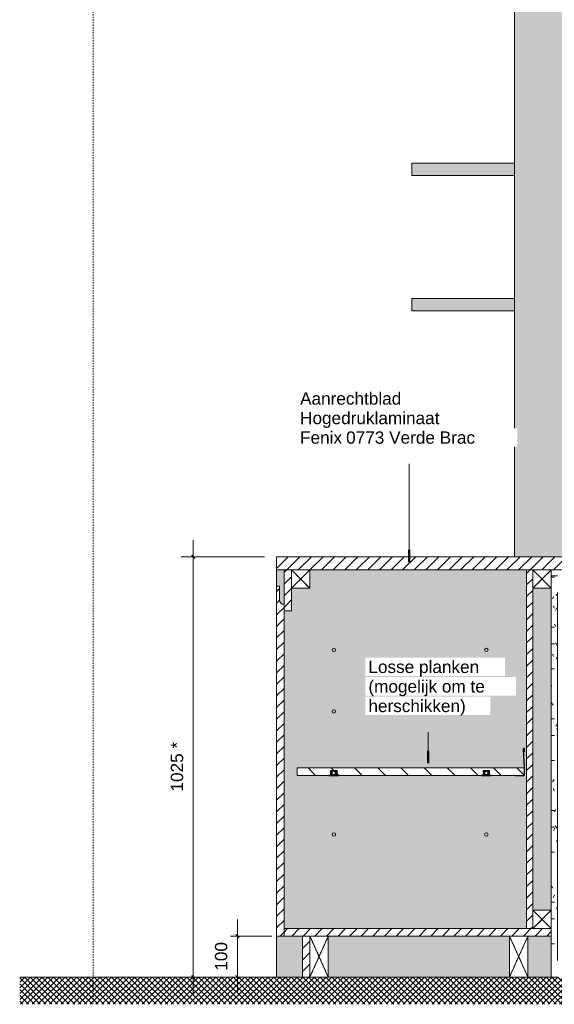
# Model space of a CAD drawing. Header units: millimetres. Extents: x -63106 to -34400, y -9418 to 31718.
# Tile 3 of 10: x -60261 to -58956, y 27884 to 30285. Entities that reach past the tile are written whole.
import ezdxf

# ---------------------------------------------------------------- set-up
doc = ezdxf.new("R2010")
doc.units = ezdxf.units.MM
doc.linetypes.add('Dash', pattern=[6.35, 3.175, -3.175])
doc.linetypes.add('Hidden', pattern=[7.14375, 4.7625, -2.38125])
for name, color, linetype, lineweight in [('A----M-', 8, 'Continuous', 5), ('A----M--20', 8, 'Continuous', 5), ('A09-C---1', 8, 'Dash', 13), ('A09-NT--1', 10, 'Continuous', 50), ('A09-NT--2', 90, 'Continuous', 13), ('A09-NT--3', 7, 'Continuous', 13), ('A99----', 1, 'Continuous', 5), ('A99-----1', 1, 'Continuous', 13), ('Detail Items', 1, 'Continuous', 5), ('Detail Items-1', 135, 'Continuous', 5), ('Detail Items-2', 255, 'Continuous', 5), ('Detail Items-3', 50, 'Continuous', 5), ('Detail Items-5', 1, 'Hidden', 5), ('Detail Items-6', 1, 'Continuous', 13)]:
    doc.layers.add(name, color=color, linetype=linetype, lineweight=lineweight)
doc.styles.add('Arial_1', font='arial.ttf', dxfattribs={"height": 30})
doc.dimstyles.new('TD_Diagonal_1_5_mm', dxfattribs={"dimscale": 304.8, "dimtxt": 30.607782, "dimasz": 0.026247, "dimexe": 0.098425, "dimexo": 0.098425, "dimgap": 0.052493, "dimtad": 1, "dimdec": 0, "dimzin": 0, "dimdsep": 46, "dimtxsty": 'Arial_1', "dimblk1": 'OBLIQUE', "dimblk2": 'OBLIQUE', "dimsah": 1, "dimcen": 0.09, "dimdle": 0.131234, "dimazin": 2, "dimtfac": 1, "dimtdec": 4, "dimtix": 1, "dimtmove": 0, "dimatfit": 3, "dimfxl": 1, "dimtvp": 1, "dimtfill": 1, "dimtolj": 1, "dimtzin": 0, "dimarcsym": 2})
pattern_1 = [(45, (-58933.782, 27950), (-14.14214, 14.14214), [])]
pattern_2 = [(0, (-61827.745, 27950), (81.28, 20.32), [6.706, -54.254, 6.706, -54.254, -325.12]), (0, (-61827.745, 27950), (81.28, 20.32), [-121.92, 6.706, -115.214, 6.706, -54.254, -142.24]), (0, (-61827.745, 27950), (81.28, 20.32), [-304.8, 6.706, -33.934, 6.706, -94.894]), (120, (-61797.265, 27960.16), (-58.23764, 60.23054), [6.706, -54.254, 6.706, -54.254, -325.12]), (120, (-61797.265, 27960.16), (-58.23764, 60.23054), [-121.92, 6.706, -115.214, 6.706, -54.254, -142.24]), (120, (-61797.265, 27960.16), (-58.23764, 60.23054), [-304.8, 6.706, -33.934, 6.706, -94.894]), (240, (-61787.105, 28000.8), (-23.04236, -80.55054), [6.706, -54.254, 6.706, -54.254, -325.12]), (240, (-61787.105, 28000.8), (-23.04236, -80.55054), [-121.92, 6.706, -115.214, 6.706, -54.254, -142.24]), (240, (-61787.105, 28000.8), (-23.04236, -80.55054), [-304.8, 6.706, -33.934, 6.706, -94.894])]

# ---------------------------------------------------------------- blocks, each defined once
blk = doc.blocks.new('200DK Boards_ Gypsum - D 1x15 mm Fire Resistant Gypsum Board-18312827-Pantry Standard C - Section 2')
at = {"layer": 'Detail Items'}
h = blk.add_hatch(dxfattribs=at)
h.set_pattern_fill('FP_6', color=256, style=0, pattern_type=2)
h.set_pattern_definition(pattern_2)
h.paths.add_polyline_path([(-61757.9, 28928.2), (-61757.9, 28943.2), (-61857.9, 28943.2), (-61857.9, 28928.2), (-61772.9, 28928.2)])
at = {"layer": 'Detail Items-6'}
for p, q in [((-61757.9, 28943.2), (-61857.9, 28943.2)), ((-61757.9, 28928.2), (-61757.9, 28943.2)), ((-61802.9, 28928.2), (-61772.9, 28928.2))]:
    blk.add_line(p, q, dxfattribs=at)
blk = doc.blocks.new('200DK Boards_ Gypsum - D 1x15 mm Fire Resistant Gypsum Board-18313215-Pantry Standard C - Section 2')
at = {"layer": 'Detail Items'}
h = blk.add_hatch(dxfattribs=at)
h.set_pattern_fill('FP_6', color=256, style=0, pattern_type=2)
h.set_pattern_definition(pattern_2)
h.paths.add_polyline_path([(-61857.9, 27950.2), (-61842.9, 27950.2), (-61842.9, 28928.2), (-61857.9, 28928.2), (-61857.9, 28050.2)])
at = {"layer": 'Detail Items-6'}
for p, q in [((-61842.9, 28928.2), (-61857.9, 28928.2)), ((-61857.9, 28898.2), (-61857.9, 28113.2)), ((-61842.9, 27990.2), (-61842.9, 28888.2)), ((-61857.9, 28050.2), (-61857.9, 27950.2)), ((-61857.9, 27950.2), (-61842.9, 27950.2))]:
    blk.add_line(p, q, dxfattribs=at)
blk = doc.blocks.new('Afstandsklods - Afstandsklods-18260673-Pantry Standard C - Section 2')
at = {"layer": 'Detail Items'}
for p, q in [((-62401.9, 27950.2), (-62446.9, 28050.2)), ((-62446.9, 27950.2), (-62401.9, 28050.2)), ((-62401.9, 28050.2), (-62401.9, 27950.2)), ((-62446.9, 27950.2), (-62401.9, 27950.2))]:
    blk.add_line(p, q, dxfattribs=at)
at = {"layer": 'Detail Items-5'}
for p, q in [((-62401.9, 28050.2), (-62446.9, 27950.2)), ((-62401.9, 27950.2), (-62446.9, 28050.2)), ((-62401.9, 28050.2), (-62401.9, 27950.2)), ((-62401.9, 27950.2), (-62446.9, 27950.2))]:
    blk.add_line(p, q, dxfattribs=at)
blk = doc.blocks.new('Afstandsklods - Afstandsklods-13479953-Pantry Standard C - Section 2')
at = {"layer": 'Detail Items'}
for p, q in [((-62446.9, 28943.2), (-62491.9, 28943.2)), ((-62491.9, 28898.2), (-62446.9, 28943.2)), ((-62446.9, 28898.2), (-62491.9, 28943.2)), ((-62446.9, 28943.2), (-62446.9, 28898.2)), ((-62446.9, 28898.2), (-62491.9, 28898.2))]:
    blk.add_line(p, q, dxfattribs=at)
at = {"layer": 'Detail Items-5'}
for p, q in [((-62446.9, 28943.2), (-62491.9, 28943.2)), ((-62491.9, 28943.2), (-62446.9, 28898.2)), ((-62491.9, 28898.2), (-62446.9, 28943.2)), ((-62446.9, 28898.2), (-62446.9, 28943.2)), ((-62491.9, 28898.2), (-62446.9, 28898.2))]:
    blk.add_line(p, q, dxfattribs=at)
blk = doc.blocks.new('Afstandsklods - Afstandsklods-V6-Pantry Standard C - Section 2')
at = {"layer": 'Detail Items'}
for p, q in [((-61902.9, 28943.2), (-61902.9, 28898.2)), ((-61857.9, 28943.2), (-61902.9, 28943.2)), ((-61902.9, 28898.2), (-61857.9, 28943.2)), ((-61857.9, 28898.2), (-61902.9, 28943.2)), ((-61857.9, 28943.2), (-61857.9, 28898.2)), ((-61857.9, 28898.2), (-61902.9, 28898.2))]:
    blk.add_line(p, q, dxfattribs=at)
at = {"layer": 'Detail Items-5'}
for p, q in [((-61857.9, 28943.2), (-61902.9, 28943.2)), ((-61902.9, 28943.2), (-61902.9, 28898.2)), ((-61902.9, 28943.2), (-61857.9, 28898.2)), ((-61902.9, 28898.2), (-61857.9, 28943.2)), ((-61857.9, 28898.2), (-61857.9, 28943.2)), ((-61902.9, 28898.2), (-61857.9, 28898.2))]:
    blk.add_line(p, q, dxfattribs=at)
blk = doc.blocks.new('Afstandsklods - Afstandsklods-V7-Pantry Standard C - Section 2')
at = {"layer": 'Detail Items'}
for p, q in [((-61959.9, 28050.2), (-61914.9, 28050.2)), ((-61959.9, 28050.2), (-61959.9, 27950.2)), ((-61914.9, 27950.2), (-61959.9, 28050.2)), ((-61959.9, 27950.2), (-61914.9, 28050.2)), ((-61914.9, 28050.2), (-61914.9, 27950.2)), ((-61959.9, 27950.2), (-61914.9, 27950.2))]:
    blk.add_line(p, q, dxfattribs=at)
at = {"layer": 'Detail Items-5'}
for p, q in [((-61959.9, 28050.2), (-61914.9, 28050.2)), ((-61959.9, 27950.2), (-61959.9, 28050.2)), ((-61914.9, 28050.2), (-61959.9, 27950.2)), ((-61914.9, 27950.2), (-61959.9, 28050.2)), ((-61914.9, 28050.2), (-61914.9, 27950.2)), ((-61914.9, 27950.2), (-61959.9, 27950.2))]:
    blk.add_line(p, q, dxfattribs=at)
blk = doc.blocks.new('DIMBLOCK1-Pantry Standard C - Section 2')
at = {"layer": 'A----M--20'}
for p, q in [((-59837.3, 29015.2), (-59837.3, 27910.2)), ((-59664, 28975.2), (-59867.3, 28975.2)), ((-59837.3, 28975.2), (-59664, 28975.2)), ((-59861.6, 27950.2), (-59807.3, 27950.2)), ((-59837.3, 27950.2), (-59861.6, 27950.2))]:
    blk.add_line(p, q, dxfattribs=at)
at = {"layer": 'A----M--20', "lineweight": 35}
for p, q in [((-59837.3, 28975.2), (-59841.3, 28979.2)), ((-59837.3, 28975.2), (-59833.3, 28971.2)), ((-59837.3, 27950.2), (-59841.3, 27954.2)), ((-59837.3, 27950.2), (-59833.3, 27946.2))]:
    blk.add_line(p, q, dxfattribs=at)
at = {"layer": 'A----M--20', "color": 0, "insert": (-59892.2, 28402.5), "char_height": 30, "width": 144.657, "attachment_point": 1, "rotation": 90, "line_spacing_factor": 0.941778, "style": 'Arial_1', "bg_fill": 3, "box_fill_scale": 1.25, "bg_fill_color": 256, "bg_fill_true_color": 13158600, "bg_fill_transparency": 0}
blk.add_mtext('1025 *', dxfattribs=at)
blk = doc.blocks.new('_Oblique')
at = {"color": 0, "linetype": 'ByBlock', "lineweight": -2}
blk.add_line((-0.5, -0.5), (0.5, 0.5), dxfattribs=at)
blk = doc.blocks.new('DIMBLOCK2-Pantry Standard C - Section 2')
at = {"layer": 'A----M--20'}
for p, q in [((-59729.6, 27910.2), (-59729.6, 28090.2)), ((-59646, 28050.2), (-59759.6, 28050.2)), ((-59729.6, 28050.2), (-59646, 28050.2)), ((-59705.2, 27950.2), (-59759.6, 27950.2)), ((-59729.6, 27950.2), (-59705.2, 27950.2))]:
    blk.add_line(p, q, dxfattribs=at)
at = {"layer": 'A----M--20', "lineweight": 35}
for p, q in [((-59729.6, 28050.2), (-59733.6, 28054.2)), ((-59729.6, 28050.2), (-59725.6, 28046.2)), ((-59729.6, 27950.2), (-59733.6, 27954.2)), ((-59729.6, 27950.2), (-59725.6, 27946.2))]:
    blk.add_line(p, q, dxfattribs=at)
at = {"layer": 'A----M--20', "color": 0, "insert": (-59784.5, 27965.6), "char_height": 30, "width": 83.065, "attachment_point": 1, "rotation": 90, "line_spacing_factor": 0.941778, "style": 'Arial_1', "bg_fill": 3, "box_fill_scale": 1.25, "bg_fill_color": 256, "bg_fill_true_color": 13158600, "bg_fill_transparency": 0}
blk.add_mtext('100', dxfattribs=at)

msp = doc.modelspace()

# ---------------------------------------------------------------- hatches: boundary and pattern name
at = {"layer": 'Detail Items-1'}
h = msp.add_hatch(dxfattribs=at)
h.set_pattern_fill('FP_4', color=256, style=0, pattern_type=2)
h.set_pattern_definition(pattern_1)
h.paths.add_polyline_path([(-58964, 28943.2), (-58918.7, 28943.2), (-58918.7, 28975.2), (-59634, 28975.2), (-59634, 28943.2), (-59009, 28943.2)])
h = msp.add_hatch(dxfattribs=at)
h.set_pattern_fill('FP_4', color=256, style=0, pattern_type=2)
h.set_pattern_definition(pattern_1)
h.paths.add_polyline_path([(-59616, 28843.2), (-59598, 28843.2), (-59598, 28943.2), (-59616, 28943.2), (-59616, 28858.7)])
h = msp.add_hatch(dxfattribs=at)
h.set_pattern_fill('FP_4', color=256, style=0, pattern_type=2)
h.set_pattern_definition(pattern_1)
h.paths.add_polyline_path([(-59009, 28068.2), (-59009, 28943.2), (-59024, 28943.2), (-59024, 28068.2)])
h = msp.add_hatch(dxfattribs=at)
h.set_pattern_fill('FP_4', color=256, style=0, pattern_type=2)
h.set_pattern_definition(pattern_1)
h.paths.add_polyline_path([(-59621.4, 28050.2), (-59616, 28050.2), (-59616, 28858.7), (-59618.8, 28859.1), (-59621.4, 28860.2), (-59623.7, 28861.9), (-59625.4, 28864.1), (-59626.5, 28866.8), (-59626.9, 28869.6), (-59626.9, 28903.2), (-59634, 28903.2), (-59634, 28050.2)])
h = msp.add_hatch(dxfattribs=at)
h.set_pattern_fill('FP_5', color=256, style=0, pattern_type=2)
h.set_pattern_definition([(135, (-58933.782, 27950), (-28.2843, -28.2843), [])])
h.paths.add_polyline_path([(-59037.7, 28441.9), (-59030.2, 28442), (-59030.4, 28460.3), (-59583.7, 28460.3), (-59583.7, 28441.9), (-59502.4, 28442.1), (-59502.4, 28453.9), (-59486.7, 28453.9), (-59486.7, 28442.1), (-59130.3, 28442.1), (-59130.3, 28453.9), (-59114.6, 28453.9), (-59114.6, 28442.1), (-59051.2, 28441.9)])
h.paths.add_polyline_path([(-59494.6, 28443.9), (-59493.5, 28444), (-59492.6, 28444.4), (-59491.8, 28445), (-59491.1, 28445.9), (-59490.7, 28446.8), (-59490.6, 28447.9), (-59490.7, 28448.9), (-59491.1, 28449.9), (-59491.8, 28450.7), (-59492.6, 28451.3), (-59493.5, 28451.7), (-59494.6, 28451.9), (-59495.6, 28451.7), (-59496.6, 28451.3), (-59497.4, 28450.7), (-59498, 28449.9), (-59498.4, 28448.9), (-59498.6, 28447.9), (-59498.4, 28446.8), (-59498, 28445.9), (-59497.4, 28445), (-59496.6, 28444.4), (-59495.6, 28444)])
h.paths.add_polyline_path([(-59122.4, 28443.9), (-59121.4, 28444), (-59120.4, 28444.4), (-59119.6, 28445), (-59119, 28445.9), (-59118.6, 28446.8), (-59118.4, 28447.9), (-59118.6, 28448.9), (-59119, 28449.9), (-59119.6, 28450.7), (-59120.4, 28451.3), (-59121.4, 28451.7), (-59122.4, 28451.9), (-59123.5, 28451.7), (-59124.4, 28451.3), (-59125.3, 28450.7), (-59125.9, 28449.9), (-59126.3, 28448.9), (-59126.4, 28447.9), (-59126.3, 28446.8), (-59125.9, 28445.9), (-59125.3, 28445), (-59124.4, 28444.4), (-59123.5, 28444)])
h = msp.add_hatch(dxfattribs=at)
h.set_pattern_fill('FP_4', color=256, style=0, pattern_type=2)
h.set_pattern_definition(pattern_1)
h.paths.add_polyline_path([(-59009, 28050.2), (-58964, 28050.2), (-58964, 28068.2), (-59616, 28068.2), (-59616, 28050.2), (-59021, 28050.2)])
h = msp.add_hatch(dxfattribs=at)
h.set_pattern_fill('FP_4', color=256, style=0, pattern_type=2)
h.set_pattern_definition(pattern_1)
h.paths.add_polyline_path([(-59571, 27950.2), (-59553, 27950.2), (-59553, 28050.2), (-59571, 28050.2), (-59571, 28034.1)])
h = msp.add_hatch(dxfattribs=at)
h.set_pattern_fill('FP_3', color=256, style=0, pattern_type=2)
h.set_pattern_definition([(45, (-58933.782, 27950), (-7.07107, 7.07107), []), (135, (-58933.782, 27950), (-7.07107, -7.07107), [])])
h.paths.add_polyline_path([(-58879, 27883.7), (-57645.8, 27883.7), (-57645.8, 27950.2), (-60261, 27950.2), (-60261, 27883.7), (-58895, 27883.7)])
at = {"layer": 'Detail Items-2'}
for points in [[(-59054, 28975.2), (-58933, 28975.2), (-58933, 31185), (-59054, 31185.2), (-59054, 29575.2)], [(-59304, 29905.2), (-59054, 29905.2), (-59054, 29935.2), (-59304, 29935.2)], [(-59054, 29575.2), (-59054, 29605.2), (-59304, 29605.2), (-59304, 29575.2)]]:
    msp.add_hatch(color=256, dxfattribs=at).paths.add_polyline_path(points)
h = msp.add_hatch(color=256, dxfattribs=at)
h.paths.add_polyline_path([(-59021, 27950.2), (-58964, 27950.2), (-58964, 28050.2), (-59021, 28050.2)])
h.paths.add_polyline_path([(-58819, 27950.2), (-58807, 27950.2), (-58807, 28050.2), (-58864, 28050.2), (-58864, 27950.2), (-58859, 27950.2)])
h.paths.add_polyline_path([(-58251.4, 27950.2), (-58244, 27950.2), (-58244, 28050.2), (-58307, 28050.2), (-58307, 27950.2), (-58252.5, 27950.2)])
h.paths.add_polyline_path([(-59634, 27950.2), (-59571, 27950.2), (-59571, 28050.2), (-59634, 28050.2)])
h.paths.add_polyline_path([(-58370, 27950.2), (-58370, 28050.2), (-58762, 28050.2), (-58762, 27950.2)])
h.paths.add_polyline_path([(-59508, 27950.2), (-59066, 27950.2), (-59066, 28050.2), (-59508, 28050.2)])
h.paths.add_polyline_path([(-58325, 28068.2), (-58262, 28068.2), (-58262, 28718.5), (-58280, 28718.5), (-58280, 28773.5), (-58325, 28773.5), (-58325, 28818.5), (-58804, 28818.5), (-58804, 28068.2), (-58370, 28068.2)])
h.paths.add_polyline_path([(-59571, 28068.2), (-59024, 28068.2), (-59024, 28943.2), (-59553, 28943.2), (-59553, 28898.2), (-59598, 28898.2), (-59598, 28843.2), (-59616, 28843.2), (-59616, 28068.2), (-59607.2, 28068.2)])
h.paths.add_polyline_path([(-58964, 28113.2), (-58964, 28898.2), (-59009, 28898.2), (-59009, 28113.2)])
h.paths.add_polyline_path([(-58859, 28113.2), (-58819, 28113.2), (-58819, 28773.5), (-58864, 28773.5), (-58864, 28113.2)])
h.paths.add_polyline_path([(-59506.4, 28440.9), (-59506.4, 28441.9), (-59583.7, 28441.9), (-59583.7, 28460.3), (-59030.2, 28460.3), (-59030.4, 28465.6), (-59032.1, 28507.2), (-59031.3, 28506.9), (-59029.2, 28461.3), (-59029.3, 28442.4), (-59029.8, 28441.6), (-59030.7, 28441.1), (-59031.1, 28441), (-59051.2, 28441), (-59051.2, 28441.9), (-59110.7, 28441.9), (-59110.7, 28440.9), (-59134.2, 28440.9), (-59134.2, 28441.9), (-59482.8, 28441.9), (-59482.8, 28440.9), (-59502.4, 28440.9)])
h.paths.add_polyline_path([(-59031.6, 28508.2), (-59031.5, 28507.6), (-59031.9, 28508)])
h.paths.add_polyline_path([(-59031.3, 28508.4), (-59031.3, 28507.8), (-59031.6, 28508.2), (-59031.3, 28508.4)])
h.paths.add_polyline_path([(-59030.9, 28508.4), (-59031.1, 28507.9), (-59031.3, 28508.4), (-59031, 28508.4)])
h.paths.add_polyline_path([(-59030.2, 28508.3), (-59030.8, 28507.4), (-59030.7, 28508.4), (-59030.2, 28508.3)])
h.paths.add_polyline_path([(-59029.9, 28508), (-59030.4, 28507.8), (-59030.2, 28508.3)])
h.paths.add_polyline_path([(-59029.6, 28507.8), (-59030.1, 28507.8), (-59029.9, 28508)])
h.paths.add_polyline_path([(-59029.5, 28507.4), (-59030.2, 28507.4), (-59029.6, 28507.8), (-59029.5, 28507.4)])
h.paths.add_polyline_path([(-59029.4, 28507), (-59030.1, 28507.2), (-59029.4, 28507.2)])
h.paths.add_polyline_path([(-59029.5, 28500.4), (-59030.1, 28500.4), (-59030.2, 28507), (-59029.4, 28507), (-59029.3, 28500.4), (-59029.4, 28500.4)])
h.paths.add_polyline_path([(-59031.3, 28507.2), (-59032.2, 28507.4), (-59032.1, 28507.6), (-59031.3, 28507.2)])
h.paths.add_polyline_path([(-59031.2, 28507.3), (-59032.1, 28507.6), (-59031.9, 28508), (-59031.2, 28507.3)])
h.paths.add_polyline_path([(-58262, 28733.9), (-58259.1, 28734.3), (-58256.5, 28735.4), (-58254.2, 28737.1), (-58252.5, 28739.4), (-58251.4, 28742), (-58251, 28744.8), (-58251, 28778.5), (-58244, 28778.5), (-58244, 28818.5), (-58262, 28818.5), (-58262, 28734.3)])
h.paths.add_polyline_path([(-58859, 28818.5), (-58859, 28943.2), (-58864, 28943.2), (-58864, 28818.5)])
h.paths.add_polyline_path([(-58244, 28850.5), (-58244, 30250.2), (-58864, 30250.2), (-58864, 28975.2), (-58844, 28975.2), (-58844, 28850.5), (-58307, 28850.5)])
h.paths.add_polyline_path([(-59616, 28858.7), (-59616, 28943.2), (-59634, 28943.2), (-59634, 28903.2), (-59626.9, 28903.2), (-59626.9, 28869.6), (-59626.5, 28866.8), (-59625.4, 28864.1), (-59623.7, 28861.9), (-59621.4, 28860.2), (-59618.8, 28859.1)])
h.paths.add_polyline_path([(-58909, 28943.2), (-58909, 28975.2), (-58918.7, 28975), (-58918.7, 28943.2)])
at = {"layer": 'Detail Items-3'}
h = msp.add_hatch(color=256, dxfattribs=at)
h.paths.add_polyline_path([(-59037.7, 28441), (-59030.5, 28441.2), (-59029.8, 28441.6), (-59029.3, 28442.4), (-59029.2, 28442.9), (-59029.4, 28465.2), (-59031.3, 28507), (-59032.3, 28507.3), (-59032.3, 28506.9), (-59030.2, 28460.3), (-59030.4, 28441.9), (-59051.2, 28441.9), (-59051.2, 28441)])
h.paths.add_polyline_path([(-59029.4, 28507), (-59029.5, 28507.4), (-59030.2, 28507.1), (-59029.5, 28507)])
h.paths.add_polyline_path([(-59029.3, 28500.4), (-59029.1, 28500.4), (-59029.5, 28507), (-59030.4, 28507), (-59030.1, 28500.4), (-59029.4, 28500.4)])
h.paths.add_polyline_path([(-59031.3, 28507.2), (-59032.2, 28507.4), (-59032.3, 28507.3), (-59031.3, 28507.2)])
h.paths.add_polyline_path([(-59029.6, 28507.8), (-59029.9, 28508), (-59030.2, 28507.5)])
h.paths.add_polyline_path([(-59030.5, 28507.2), (-59029.5, 28507.4), (-59029.6, 28507.8), (-59030.4, 28507.3)])
h.paths.add_polyline_path([(-59031.3, 28508.4), (-59030.9, 28507.4), (-59030.9, 28508.4)])
h.paths.add_polyline_path([(-59031.6, 28508.2), (-59031, 28507.4), (-59031.3, 28508.4)])
h.paths.add_polyline_path([(-59031.9, 28508), (-59031.3, 28507.7), (-59031.6, 28508.2)])
h.paths.add_polyline_path([(-59031.2, 28507.3), (-59031.9, 28508), (-59031.9, 28507.6), (-59031.2, 28507.3)])
h.paths.add_polyline_path([(-59030.2, 28508.3), (-59030.9, 28508.4), (-59030.7, 28507.5), (-59030.2, 28508.2)])
h.paths.add_polyline_path([(-59030.6, 28507.4), (-59029.9, 28508), (-59030.3, 28508.1), (-59030.6, 28507.4)])
h = msp.add_hatch(color=256, dxfattribs=at)
h.paths.add_polyline_path([(-59506.4, 28440.9), (-59482.8, 28440.9), (-59482.8, 28442.1), (-59486.7, 28442.1), (-59486.7, 28453.9), (-59502.4, 28453.9), (-59502.4, 28442.1), (-59506.4, 28441.9)])
h.paths.add_polyline_path([(-59494.6, 28443.9), (-59495.6, 28444), (-59496.6, 28444.4), (-59497.4, 28445), (-59498, 28445.9), (-59498.4, 28446.8), (-59498.6, 28447.9), (-59498.4, 28448.9), (-59498, 28449.9), (-59497.4, 28450.7), (-59496.6, 28451.3), (-59495.6, 28451.7), (-59494.6, 28451.9), (-59493.5, 28451.7), (-59492.6, 28451.3), (-59491.8, 28450.7), (-59491.1, 28449.9), (-59490.7, 28448.9), (-59490.6, 28447.9), (-59490.7, 28446.8), (-59491.1, 28445.9), (-59491.8, 28445), (-59492.6, 28444.4), (-59493.5, 28444)])
h = msp.add_hatch(color=256, dxfattribs=at)
h.paths.add_polyline_path([(-59134.2, 28440.9), (-59110.7, 28441), (-59110.7, 28442.1), (-59114.6, 28442.1), (-59114.6, 28453.9), (-59130.3, 28453.9), (-59130.3, 28442.1), (-59134.2, 28441.9)])
h.paths.add_polyline_path([(-59122.4, 28443.9), (-59123.5, 28444), (-59124.4, 28444.4), (-59125.3, 28445), (-59125.9, 28445.9), (-59126.3, 28446.8), (-59126.4, 28447.9), (-59126.3, 28448.9), (-59125.9, 28449.9), (-59125.3, 28450.7), (-59124.4, 28451.3), (-59123.5, 28451.7), (-59122.4, 28451.9), (-59121.4, 28451.7), (-59120.4, 28451.3), (-59119.6, 28450.7), (-59119, 28449.9), (-59118.6, 28448.9), (-59118.4, 28447.9), (-59118.6, 28446.8), (-59119, 28445.9), (-59119.6, 28445), (-59120.4, 28444.4), (-59121.4, 28444)])

# ---------------------------------------------------------------- linework, layer by layer
at = {"layer": 'A09-C---1'}
msp.add_line((-60081.9, 31441.5), (-60081.9, 27884.7), dxfattribs=at)
at = {"layer": 'A09-NT--1'}
for p, q in [((-59310.6, 28962), (-59310.6, 28992)), ((-59264.4, 28472), (-59264.4, 28502))]:
    msp.add_line(p, q, dxfattribs=at)
at = {"layer": 'A09-NT--2'}
for p, q in [((-59310.6, 28962), (-59310.6, 29201.6)), ((-59264.4, 28472), (-59264.4, 28547.1))]:
    msp.add_line(p, q, dxfattribs=at)
at = {"layer": 'A99----'}
for p, q in [((-59054, 31185.2), (-59054, 29935.2)), ((-59054, 29935.2), (-59304, 29935.2)), ((-59304, 29935.2), (-59304, 29905.2)), ((-59054, 29905.2), (-59054, 29935.2)), ((-59304, 29905.2), (-59054, 29905.2)), ((-59054, 29905.2), (-59054, 29605.2)), ((-59054, 29605.2), (-59304, 29605.2)), ((-59304, 29605.2), (-59304, 29575.2)), ((-59054, 29575.2), (-59054, 29605.2)), ((-59304, 29575.2), (-59054, 29575.2)), ((-59054, 29575.2), (-59054, 28975.2)), ((-59634, 28943.2), (-59634, 28903.2)), ((-59030.2, 28461.3), (-59032.3, 28506.9)), ((-59031.3, 28507), (-59029.2, 28461.4)), ((-59030.1, 28500.4), (-59030.4, 28507)), ((-59029.4, 28507), (-59029.1, 28500.4)), ((-59029.1, 28500.4), (-59030.1, 28500.4)), ((-59030.2, 28460.3), (-59030.2, 28461.3)), ((-59029.2, 28461.4), (-59029.2, 28453.8)), ((-59029.2, 28453.8), (-59029.2, 28442.9)), ((-59051.2, 28441), (-59051.2, 28441.9)), ((-59037.7, 28441), (-59051.2, 28441)), ((-59031.1, 28441), (-59037.7, 28441)), ((-59634, 28050.2), (-59634, 27950.2)), ((-59634, 27950.2), (-59571, 27950.2)), ((-59508, 27950.2), (-59066, 27950.2)), ((-59021, 27950.2), (-58964, 27950.2))]:
    msp.add_line(p, q, dxfattribs=at)
for centre in [(-59494.3, 28747.9), (-59122.2, 28747.9), (-59494.3, 28597.9), (-59122.2, 28597.9), (-59494.3, 28447.9), (-59122.2, 28447.9), (-59494.3, 28297.9), (-59122.2, 28297.9)]:
    msp.add_circle(centre, 4.24, dxfattribs=at)
for centre, radius, start, end in [((-59030.9, 28507), 1.45, 2.6, 182.6), ((-59030.9, 28507), 0.45, 2.6, 182.6), ((-59031.1, 28442.9), 1.9, 270, 0)]:
    msp.add_arc(centre, radius, start, end, dxfattribs=at)
at = {"layer": 'A99-----1'}
for p, q in [((-58918.7, 28975.2), (-59634, 28975.2)), ((-59634, 28975.2), (-59634, 28943.2)), ((-59634, 28943.2), (-59616, 28943.2)), ((-59616, 28943.2), (-59616, 28843.2)), ((-59598, 28943.2), (-59616, 28943.2)), ((-59598, 28843.2), (-59598, 28943.2)), ((-59553, 28943.2), (-59024, 28943.2)), ((-59024, 28068.2), (-59024, 28943.2)), ((-59024, 28943.2), (-59009, 28943.2)), ((-59634, 28050.2), (-59634, 28903.2)), ((-59634, 28903.2), (-59626.9, 28903.2)), ((-59626.9, 28903.2), (-59626.9, 28869.6)), ((-59009, 28898.2), (-59009, 28113.2)), ((-59616, 28843.2), (-59616, 28068.2)), ((-59616, 28843.2), (-59598, 28843.2)), ((-59583.7, 28441.9), (-59583.7, 28460.3)), ((-59583.7, 28460.3), (-59030.2, 28460.3)), ((-59502.4, 28442.1), (-59502.4, 28453.9)), ((-59502.4, 28453.9), (-59486.7, 28453.9)), ((-59486.7, 28453.9), (-59486.7, 28442.1)), ((-59130.3, 28442.1), (-59130.3, 28453.9)), ((-59130.3, 28453.9), (-59114.6, 28453.9)), ((-59114.6, 28453.9), (-59114.6, 28442.1)), ((-59030.2, 28460.3), (-59030.2, 28441.9)), ((-59506.4, 28441.9), (-59583.7, 28441.9)), ((-59506.4, 28440.9), (-59506.4, 28442.1)), ((-59506.4, 28442.1), (-59502.4, 28442.1)), ((-59482.8, 28440.9), (-59506.4, 28440.9)), ((-59486.7, 28442.1), (-59482.8, 28442.1)), ((-59482.8, 28442.1), (-59482.8, 28440.9)), ((-59134.2, 28441.9), (-59482.8, 28441.9)), ((-59134.2, 28440.9), (-59134.2, 28442.1)), ((-59134.2, 28442.1), (-59130.3, 28442.1)), ((-59110.7, 28440.9), (-59134.2, 28440.9)), ((-59114.6, 28442.1), (-59110.7, 28442.1)), ((-59110.7, 28442.1), (-59110.7, 28440.9)), ((-59030.2, 28441.9), (-59110.7, 28441.9)), ((-59616, 28050.2), (-59634, 28050.2)), ((-59616, 28068.2), (-59616, 28050.2)), ((-59009, 28068.2), (-59616, 28068.2)), ((-59616, 28050.2), (-59066, 28050.2)), ((-59571, 27950.2), (-59571, 28050.2)), ((-59553, 28050.2), (-59553, 27950.2)), ((-59021, 28050.2), (-58964, 28050.2)), ((-58964, 28050.2), (-58964, 28068.2)), ((-59634, 27950.2), (-60261, 27950.2)), ((-59553, 27950.2), (-59571, 27950.2))]:
    msp.add_line(p, q, dxfattribs=at)
for centre, radius, start, end in [((-59616, 28869.6), 10.9, 180, 270), ((-59494.6, 28447.9), 4, 0, 180), ((-59494.6, 28447.9), 4, 180, 0), ((-59122.4, 28447.9), 4, 0, 180), ((-59122.4, 28447.9), 4, 180, 0)]:
    msp.add_arc(centre, radius, start, end, dxfattribs=at)

# ---------------------------------------------------------------- block references
at = {"layer": 'Detail Items'}
for name, p in [('Afstandsklods - Afstandsklods-13479953-Pantry Standard C - Section 2', (2894, 0)), ('Afstandsklods - Afstandsklods-V6-Pantry Standard C - Section 2', (2894, 0)), ('200DK Boards_ Gypsum - D 1x15 mm Fire Resistant Gypsum Board-18312827-Pantry Standard C - Section 2', (2894, 0)), ('200DK Boards_ Gypsum - D 1x15 mm Fire Resistant Gypsum Board-18313215-Pantry Standard C - Section 2', (2894, 0)), ('Afstandsklods - Afstandsklods-V6-Pantry Standard C - Section 2', (2894, -830)), ('Afstandsklods - Afstandsklods-18260673-Pantry Standard C - Section 2', (2894, 0)), ('Afstandsklods - Afstandsklods-V7-Pantry Standard C - Section 2', (2894, 0))]:
    msp.add_blockref(name, p, dxfattribs=at)

# ---------------------------------------------------------------- next in the draw order: texts
at = {"layer": 'A09-NT--3', "char_height": 30, "attachment_point": 1, "style": 'Arial_1', "bg_fill": 3, "box_fill_scale": 1.25, "bg_fill_color": 256, "bg_fill_true_color": 13158600, "bg_fill_transparency": 0}
for s, insert, width in [('Aanrechtblad ', (-59576.8, 29376), 311.055), ('Hogedruklaminaat', (-59576.8, 29328.4), 408.861), ('Losse planken', (-59410.1, 28721.6), 325.485)]:
    msp.add_mtext(s, dxfattribs=dict(at, insert=insert, width=width))

# ---------------------------------------------------------------- next in the draw order: dimensions: what is measured, and where the dimension line sits
at = {"layer": 'A----M-'}
dim = msp.add_linear_dim(base=(-59837.3, 27950.2), p1=(-59634, 28975.2), p2=(-59831.6, 27950.2), angle=90, dimstyle='TD_Diagonal_1_5_mm', override={"dimpost": '<>*', "dimfxl": 1043.889409}, dxfattribs=at)
dim.commit()
dim.dimension.update_dxf_attribs({"geometry": 'DIMBLOCK1-Pantry Standard C - Section 2', "text_midpoint": (-59868.6, 28462.7)})

# ---------------------------------------------------------------- next in the draw order: texts
at = {"layer": 'A09-NT--3', "char_height": 30, "attachment_point": 1, "style": 'Arial_1', "bg_fill": 3, "box_fill_scale": 1.25, "bg_fill_color": 256, "bg_fill_true_color": 13158600, "bg_fill_transparency": 0}
for s, insert, width in [('Fenix ', (-59576.8, 29280.8), 136.287), ('0773 Verde Brac  ', (-59464.4, 29280.8), 410.464), ('(mogelijk om te ', (-59410.1, 28674), 352.743)]:
    msp.add_mtext(s, dxfattribs=dict(at, insert=insert, width=width))

# ---------------------------------------------------------------- next in the draw order: dimensions: what is measured, and where the dimension line sits
at = {"layer": 'A----M-'}
dim = msp.add_linear_dim(base=(-59729.6, 28050.2), p1=(-59735.2, 27950.2), p2=(-59616, 28050.2), angle=90, dimstyle='TD_Diagonal_1_5_mm', override={"dimpost": '<>', "dimfxl": 155.650736}, dxfattribs=at)
dim.commit()
dim.dimension.update_dxf_attribs({"geometry": 'DIMBLOCK2-Pantry Standard C - Section 2', "text_midpoint": (-59760.9, 28000.2)})

# ---------------------------------------------------------------- next in the draw order: texts
at = {"layer": 'A09-NT--3', "insert": (-59410.1, 28626.3), "char_height": 30, "width": 290.211, "attachment_point": 1, "style": 'Arial_1', "bg_fill": 3, "box_fill_scale": 1.25, "bg_fill_color": 256, "bg_fill_true_color": 13158600, "bg_fill_transparency": 0}
msp.add_mtext('herschikken)', dxfattribs=at)

doc.saveas('drawing.dxf')
